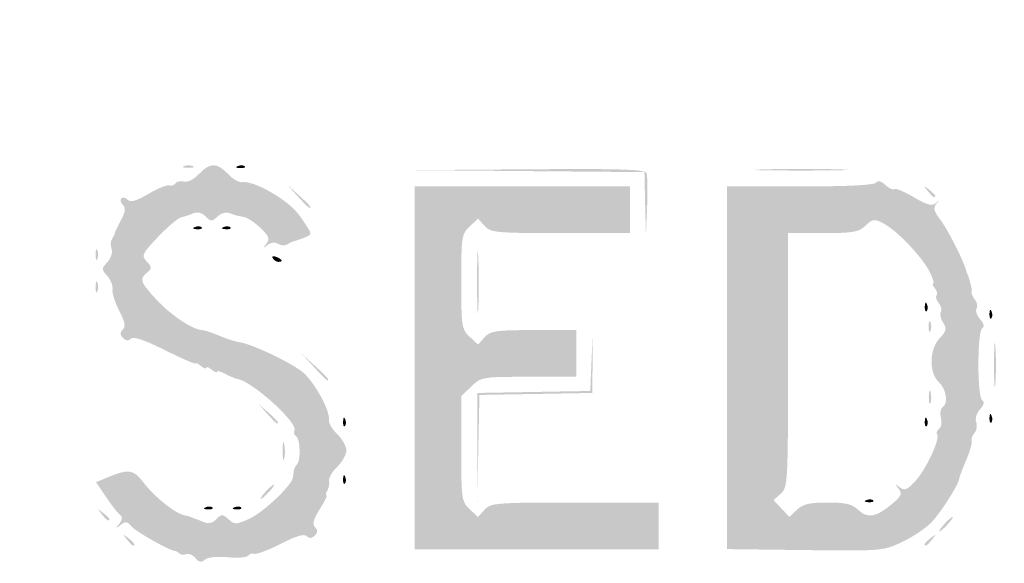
# Model space of a CAD drawing. Header units: inches. Extents: x -25.6 to 25.6, y -25.5 to 25.5.
# Tile 7 of 10: x -0.3 to 12.6, y -1.8 to 5.3. Entities that reach past the tile are written whole.
import ezdxf

# ---------------------------------------------------------------- set-up
doc = ezdxf.new("R2010")
doc.units = ezdxf.units.IN
doc.header["$MEASUREMENT"] = 0

msp = doc.modelspace()

# ---------------------------------------------------------------- hatches: boundary and pattern name
h = msp.add_hatch(color=7)
edge = h.paths.add_edge_path()
edge.add_spline(control_points=[(-0.562, -25.384), (-0.877, -25.296), (-1.314, -25.077), (-1.519, -24.905), (-1.845, -24.633), (-24.626, -1.847), (-24.846, -1.573), (-25.517, -0.737), (-25.628, 0.167), (-25.17, 1.077), (-24.993, 1.429), (-24.691, 1.735), (-13.142, 13.271)], knot_values=[0, 0, 0, 0, 1, 1, 1, 2, 2, 2, 3, 3, 3, 4, 4, 4, 4], degree=3, periodic=0)
edge.add_line((-13.142, 13.271), (-1.296, 25.104))
edge.add_line((-1.296, 25.104), (-0.964, 25.234))
edge.add_spline(control_points=[(-0.964, 25.234), (-0.48, 25.425), (-0.074, 25.482), (0.326, 25.416), (0.675, 25.358), (1.173, 25.164), (1.367, 25.011), (1.432, 24.959), (6.78, 19.624), (13.252, 13.154), (24.562, 1.848), (25.026, 1.377), (25.186, 1.052), (25.627, 0.152), (25.499, -0.775), (24.821, -1.599), (24.358, -2.16), (1.599, -24.863), (1.32, -25.041), (0.747, -25.407), (0.004, -25.543), (-0.562, -25.384)], knot_values=[0, 0, 0, 0, 1, 1, 1, 2, 2, 2, 3, 3, 3, 4, 4, 4, 5, 5, 5, 6, 6, 6, 7, 7, 7, 7], degree=3, periodic=0)
edge = h.paths.add_edge_path(flags=0)
edge.add_spline(control_points=[(0.778, -25.219), (0.933, -25.16), (1.177, -25.038), (1.32, -24.947), (1.599, -24.768), (24.264, -2.16), (24.726, -1.599), (25.405, -0.775), (25.533, 0.152), (25.092, 1.052), (24.932, 1.377), (24.467, 1.849), (13.158, 13.159), (1.527, 24.791), (1.387, 24.93), (1.037, 25.095), (0.364, 25.414), (-0.234, 25.427), (-0.964, 25.14)], knot_values=[0, 0, 0, 0, 1, 1, 1, 2, 2, 2, 3, 3, 3, 4, 4, 4, 5, 5, 5, 6, 6, 6, 6], degree=3, periodic=0)
edge.add_line((-0.964, 25.14), (-1.296, 25.01))
edge.add_line((-1.296, 25.01), (-13.095, 13.224))
edge.add_spline(control_points=[(-13.095, 13.224), (-24.597, 1.734), (-24.899, 1.429), (-25.076, 1.077), (-25.534, 0.167), (-25.423, -0.737), (-24.751, -1.573), (-24.343, -2.081), (-1.603, -24.766), (-1.32, -24.947), (-1.092, -25.093), (-0.688, -25.263), (-0.401, -25.333), (-0.177, -25.388), (0.502, -25.322), (0.778, -25.219)], knot_values=[0, 0, 0, 0, 1, 1, 1, 2, 2, 2, 3, 3, 3, 4, 4, 4, 5, 5, 5, 5], degree=3, periodic=0)
h = msp.add_hatch(color=7)
edge = h.paths.add_edge_path()
edge.add_spline(control_points=[(-0.074, -24.603), (-0.091, -24.574), (-0.164, -24.562), (-0.235, -24.576), (-0.305, -24.591), (-0.383, -24.583), (-0.407, -24.559), (-0.43, -24.535), (-0.495, -24.509), (-0.55, -24.5), (-0.605, -24.492), (-0.734, -24.429), (-0.837, -24.361), (-0.979, -24.267), (-1.038, -24.25), (-1.079, -24.291), (-1.12, -24.332), (-3.971, -21.508), (-12.74, -12.74), (-21.797, -3.683), (-24.333, -1.121), (-24.289, -1.077), (-24.244, -1.033), (-24.258, -0.986), (-24.351, -0.864), (-24.417, -0.778), (-24.458, -0.707), (-24.443, -0.707), (-24.428, -0.707), (-24.442, -0.659), (-24.474, -0.601), (-24.506, -0.543), (-24.535, -0.474), (-24.539, -0.448), (-24.543, -0.422), (-24.55, -0.39), (-24.555, -0.377), (-24.568, -0.343), (-24.57, 0.298), (-24.557, 0.354), (-24.551, 0.379), (-24.543, 0.422), (-24.538, 0.448), (-24.525, 0.534), (-24.28, 0.983), (-24.229, 1.014), (-24.194, 1.036), (-24.196, 1.067), (-24.236, 1.115), (-24.285, 1.174), (-22.46, 3.019), (-12.763, 12.716), (-3.318, 22.162), (-1.22, 24.237), (-1.165, 24.192), (-1.113, 24.148), (-1.082, 24.155), (-1.019, 24.224), (-0.945, 24.306), (-0.772, 24.395), (-0.448, 24.518), (-0.37, 24.547), (-0.169, 24.571), (0, 24.571), (0.169, 24.571), (0.37, 24.547), (0.448, 24.518), (0.754, 24.402), (0.946, 24.307), (0.996, 24.246), (1.038, 24.196), (1.064, 24.194), (1.117, 24.238), (1.173, 24.285), (3.192, 22.288), (12.716, 12.763), (22.241, 3.239), (24.237, 1.22), (24.191, 1.164), (24.147, 1.111), (24.151, 1.084), (24.21, 1.035), (24.282, 0.974), (24.524, 0.544), (24.538, 0.448), (24.543, 0.422), (24.551, 0.379), (24.557, 0.354), (24.57, 0.298), (24.568, -0.343), (24.555, -0.377), (24.55, -0.39), (24.543, -0.422), (24.539, -0.448), (24.535, -0.474), (24.506, -0.543), (24.474, -0.601), (24.442, -0.659), (24.428, -0.707), (24.443, -0.707), (24.458, -0.707), (24.417, -0.778), (24.351, -0.864), (24.258, -0.986), (24.244, -1.033), (24.289, -1.077), (24.333, -1.121), (21.797, -3.683), (12.74, -12.74), (3.971, -21.508), (1.12, -24.332), (1.079, -24.291), (1.038, -24.25), (0.979, -24.267), (0.837, -24.361), (0.734, -24.429), (0.605, -24.492), (0.55, -24.5), (0.495, -24.509), (0.43, -24.535), (0.407, -24.559), (0.383, -24.583), (0.305, -24.591), (0.235, -24.576), (0.164, -24.562), (0.091, -24.574), (0.074, -24.603), (0.056, -24.631), (0.023, -24.654), (0, -24.654), (-0.023, -24.654), (-0.056, -24.631), (-0.074, -24.603)], knot_values=[0, 0, 0, 0, 1, 1, 1, 2, 2, 2, 3, 3, 3, 4, 4, 4, 5, 5, 5, 6, 6, 6, 7, 7, 7, 8, 8, 8, 9, 9, 9, 10, 10, 10, 11, 11, 11, 12, 12, 12, 13, 13, 13, 14, 14, 14, 15, 15, 15, 16, 16, 16, 17, 17, 17, 18, 18, 18, 19, 19, 19, 20, 20, 20, 21, 21, 21, 22, 22, 22, 23, 23, 23, 24, 24, 24, 25, 25, 25, 26, 26, 26, 27, 27, 27, 28, 28, 28, 29, 29, 29, 30, 30, 30, 31, 31, 31, 32, 32, 32, 33, 33, 33, 34, 34, 34, 35, 35, 35, 36, 36, 36, 37, 37, 37, 38, 38, 38, 39, 39, 39, 40, 40, 40, 41, 41, 41, 42, 42, 42, 43, 43, 43, 44, 44, 44, 44], degree=3, periodic=0)
edge = h.paths.add_edge_path(flags=0)
edge.add_spline(control_points=[(0.296, -24.024), (0.496, -23.939), (0.687, -23.734), (0.611, -23.687), (0.575, -23.665), (4.673, -19.533), (12.096, -12.111), (20.323, -3.884), (23.652, -0.583), (23.692, -0.616), (23.762, -0.674), (24.059, -0.35), (24.023, -0.256), (24.01, -0.22), (24.019, -0.179), (24.044, -0.164), (24.097, -0.131), (24.104, 0.11), (24.053, 0.161), (24.019, 0.195), (24.013, 0.216), (24, 0.341), (23.997, 0.373), (21.476, 2.918), (18.399, 5.996), (14.658, 9.737), (12.786, 11.578), (12.752, 11.55), (12.676, 11.487), (0.592, 23.578), (0.661, 23.647), (0.697, 23.683), (0.664, 23.74), (0.543, 23.846), (0.45, 23.928), (0.348, 23.997), (0.317, 24), (0.217, 24.009), (0.167, 24.022), (0.082, 24.061), (0.037, 24.082), (-0.037, 24.082), (-0.082, 24.061), (-0.167, 24.022), (-0.217, 24.009), (-0.317, 24), (-0.348, 23.997), (-0.45, 23.928), (-0.543, 23.846), (-0.664, 23.74), (-0.697, 23.683), (-0.661, 23.647), (-0.592, 23.578), (-12.676, 11.487), (-12.752, 11.55), (-12.786, 11.578), (-14.658, 9.737), (-18.399, 5.996), (-21.476, 2.918), (-23.997, 0.373), (-24, 0.341), (-24.013, 0.216), (-24.019, 0.195), (-24.053, 0.161), (-24.104, 0.11), (-24.097, -0.131), (-24.044, -0.164), (-24.019, -0.179), (-24.009, -0.218), (-24.021, -0.249), (-24.056, -0.341), (-23.76, -0.673), (-23.693, -0.617), (-23.652, -0.583), (-20.436, -3.77), (-12.096, -12.111), (-4.673, -19.533), (-0.575, -23.665), (-0.611, -23.687), (-0.651, -23.712), (-0.636, -23.756), (-0.557, -23.84), (-0.34, -24.076), (0.002, -24.15), (0.296, -24.024)], knot_values=[0, 0, 0, 0, 1, 1, 1, 2, 2, 2, 3, 3, 3, 4, 4, 4, 5, 5, 5, 6, 6, 6, 7, 7, 7, 8, 8, 8, 9, 9, 9, 10, 10, 10, 11, 11, 11, 12, 12, 12, 13, 13, 13, 14, 14, 14, 15, 15, 15, 16, 16, 16, 17, 17, 17, 18, 18, 18, 19, 19, 19, 20, 20, 20, 21, 21, 21, 22, 22, 22, 23, 23, 23, 24, 24, 24, 25, 25, 25, 26, 26, 26, 27, 27, 27, 28, 28, 28, 28], degree=3, periodic=0)
h = msp.add_hatch(color=7)
edge = h.paths.add_edge_path()
edge.add_spline(control_points=[(2.026, -1.719), (1.992, -1.679), (1.938, -1.656), (1.906, -1.668), (1.874, -1.68), (1.833, -1.676), (1.816, -1.658), (1.798, -1.641), (1.769, -1.625), (1.752, -1.624), (1.679, -1.619), (1.238, -1.368), (1.181, -1.299), (1.13, -1.238), (1.105, -1.235), (1.043, -1.284), (0.976, -1.336), (0.974, -1.334), (1.028, -1.265), (1.066, -1.216), (1.072, -1.176), (1.042, -1.158), (1.016, -1.142), (0.933, -1.037), (0.858, -0.926)], knot_values=[0, 0, 0, 0, 1, 1, 1, 2, 2, 2, 3, 3, 3, 4, 4, 4, 5, 5, 5, 6, 6, 6, 7, 7, 7, 8, 8, 8, 8], degree=3, periodic=0)
edge.add_line((0.858, -0.926), (0.721, -0.723))
edge.add_line((0.721, -0.723), (0.867, -0.662))
edge.add_spline(control_points=[(0.867, -0.662), (1.149, -0.544), (1.211, -0.553), (1.343, -0.726), (1.486, -0.913), (1.759, -1.133), (1.877, -1.156), (1.921, -1.164), (1.962, -1.176), (1.968, -1.181), (1.975, -1.186), (1.996, -1.195), (2.015, -1.2), (2.035, -1.206), (2.089, -1.227), (2.137, -1.248), (2.194, -1.273), (2.248, -1.26), (2.299, -1.209), (2.369, -1.139), (2.382, -1.139), (2.46, -1.21), (2.539, -1.282), (2.559, -1.281), (2.735, -1.202), (2.916, -1.12), (3.293, -0.763), (3.306, -0.661), (3.309, -0.635), (3.314, -0.593), (3.318, -0.57), (3.321, -0.546), (3.339, -0.51), (3.359, -0.491), (3.411, -0.439), (3.402, -0.152), (3.346, -0.117), (3.32, -0.101), (3.31, -0.069), (3.325, -0.045), (3.382, 0.048), (2.776, 0.598), (2.58, 0.631), (2.548, 0.637), (2.474, 0.667), (2.416, 0.699), (2.358, 0.731), (2.31, 0.744), (2.31, 0.727), (2.31, 0.71), (2.278, 0.722), (2.239, 0.754), (2.2, 0.787), (2.168, 0.797), (2.168, 0.778), (2.168, 0.759), (2.137, 0.769), (2.098, 0.801), (2.059, 0.834), (2.027, 0.849), (2.027, 0.835), (2.027, 0.821), (1.847, 0.9), (1.627, 1.009), (1.356, 1.144), (1.212, 1.193), (1.179, 1.16), (1.147, 1.128), (1.113, 1.131), (1.075, 1.169), (1.032, 1.212), (1.032, 1.239), (1.072, 1.28), (1.113, 1.32), (1.101, 1.382), (1.025, 1.527), (0.97, 1.634), (0.93, 1.76), (0.937, 1.807), (0.944, 1.855), (0.913, 1.934), (0.868, 1.984), (0.791, 2.07), (0.791, 2.079), (0.871, 2.167), (0.918, 2.219), (0.941, 2.293), (0.925, 2.336), (0.909, 2.378), (0.911, 2.437), (0.93, 2.467), (0.949, 2.497), (0.966, 2.533), (0.968, 2.546), (0.969, 2.559), (1.005, 2.635), (1.048, 2.715), (1.107, 2.824), (1.113, 2.875), (1.073, 2.915), (1.044, 2.944), (1.035, 2.983), (1.053, 3.001), (1.071, 3.019), (1.109, 3.011), (1.137, 2.983), (1.175, 2.945), (1.249, 2.967), (1.408, 3.06), (1.528, 3.131), (1.651, 3.181), (1.681, 3.172), (1.711, 3.162), (1.748, 3.174), (1.763, 3.199), (1.779, 3.223), (1.829, 3.234), (1.875, 3.222), (1.924, 3.209), (2.005, 3.249), (2.072, 3.321), (2.214, 3.473), (2.311, 3.473), (2.453, 3.322), (2.514, 3.256), (2.597, 3.208), (2.638, 3.214), (2.797, 3.239), (3.245, 2.98), (3.391, 2.778), (3.47, 2.668), (3.536, 2.563), (3.536, 2.544), (3.536, 2.515), (3.469, 2.484), (3.3, 2.433), (3.287, 2.429), (3.254, 2.412), (3.227, 2.395), (3.2, 2.377), (3.147, 2.382), (3.111, 2.405), (3.069, 2.43), (3.016, 2.424), (2.971, 2.39), (2.91, 2.342), (2.908, 2.344), (2.957, 2.408), (3.006, 2.47), (2.992, 2.505), (2.876, 2.616), (2.799, 2.69), (2.699, 2.754), (2.653, 2.759), (2.607, 2.764), (2.531, 2.784), (2.485, 2.804), (2.431, 2.827), (2.37, 2.812), (2.317, 2.764), (2.241, 2.695), (2.228, 2.695), (2.158, 2.765), (2.107, 2.815), (2.052, 2.829), (1.995, 2.804), (1.948, 2.784), (1.877, 2.761), (1.838, 2.753), (1.8, 2.745), (1.665, 2.631), (1.538, 2.499), (1.323, 2.273), (1.314, 2.253), (1.386, 2.173), (1.456, 2.097), (1.456, 2.081), (1.392, 2.028), (1.287, 1.941), (1.299, 1.906), (1.518, 1.668), (1.687, 1.485), (1.963, 1.295), (2.086, 1.278), (2.167, 1.266), (2.223, 1.248), (2.381, 1.182), (2.458, 1.15), (2.564, 1.118), (2.616, 1.111), (2.761, 1.092), (3.253, 0.859), (3.421, 0.732), (3.576, 0.613), (3.796, 0.22), (3.779, 0.092), (3.773, 0.052), (3.822, -0.031), (3.888, -0.093), (3.953, -0.155), (4.007, -0.251), (4.007, -0.306), (4.007, -0.362), (3.953, -0.458), (3.888, -0.52), (3.822, -0.581), (3.774, -0.665), (3.78, -0.705), (3.787, -0.745), (3.776, -0.804), (3.755, -0.837), (3.735, -0.869), (3.731, -0.896), (3.745, -0.896), (3.76, -0.896), (3.721, -0.978), (3.657, -1.078), (3.572, -1.214), (3.556, -1.274), (3.595, -1.314), (3.635, -1.353), (3.634, -1.382), (3.592, -1.424), (3.553, -1.463), (3.52, -1.465), (3.486, -1.431), (3.453, -1.397), (3.347, -1.428), (3.145, -1.532), (2.984, -1.614), (2.827, -1.673), (2.797, -1.663), (2.767, -1.653), (2.731, -1.664), (2.716, -1.688), (2.702, -1.711), (2.583, -1.72), (2.453, -1.708), (2.312, -1.694), (2.19, -1.707), (2.151, -1.739), (2.102, -1.78), (2.072, -1.775), (2.026, -1.719)], knot_values=[0, 0, 0, 0, 1, 1, 1, 2, 2, 2, 3, 3, 3, 4, 4, 4, 5, 5, 5, 6, 6, 6, 7, 7, 7, 8, 8, 8, 9, 9, 9, 10, 10, 10, 11, 11, 11, 12, 12, 12, 13, 13, 13, 14, 14, 14, 15, 15, 15, 16, 16, 16, 17, 17, 17, 18, 18, 18, 19, 19, 19, 20, 20, 20, 21, 21, 21, 22, 22, 22, 23, 23, 23, 24, 24, 24, 25, 25, 25, 26, 26, 26, 27, 27, 27, 28, 28, 28, 29, 29, 29, 30, 30, 30, 31, 31, 31, 32, 32, 32, 33, 33, 33, 34, 34, 34, 35, 35, 35, 36, 36, 36, 37, 37, 37, 38, 38, 38, 39, 39, 39, 40, 40, 40, 41, 41, 41, 42, 42, 42, 43, 43, 43, 44, 44, 44, 45, 45, 45, 46, 46, 46, 47, 47, 47, 48, 48, 48, 49, 49, 49, 50, 50, 50, 51, 51, 51, 52, 52, 52, 53, 53, 53, 54, 54, 54, 55, 55, 55, 56, 56, 56, 57, 57, 57, 58, 58, 58, 59, 59, 59, 60, 60, 60, 61, 61, 61, 62, 62, 62, 63, 63, 63, 64, 64, 64, 65, 65, 65, 66, 66, 66, 67, 67, 67, 68, 68, 68, 69, 69, 69, 70, 70, 70, 71, 71, 71, 72, 72, 72, 73, 73, 73, 74, 74, 74, 75, 75, 75, 76, 76, 76, 77, 77, 77, 78, 78, 78, 79, 79, 79, 80, 80, 80, 81, 81, 81, 81], degree=3, periodic=0)
h = msp.add_hatch(color=7)
edge = h.paths.add_edge_path()
edge.add_spline(control_points=[(1.874, 3.425), (1.906, 3.438), (1.959, 3.438), (1.992, 3.425), (2.024, 3.412), (1.998, 3.402), (1.933, 3.402), (1.868, 3.402), (1.841, 3.412), (1.874, 3.425)], knot_values=[0, 0, 0, 0, 1, 1, 1, 2, 2, 2, 3, 3, 3, 3], degree=3, periodic=0)
h = msp.add_hatch(color=7)
edge = h.paths.add_edge_path()
edge.add_spline(control_points=[(2.584, 3.426), (2.618, 3.44), (2.659, 3.438), (2.674, 3.423), (2.69, 3.407), (2.662, 3.396), (2.612, 3.398), (2.557, 3.4), (2.546, 3.411), (2.584, 3.426)], knot_values=[0, 0, 0, 0, 1, 1, 1, 2, 2, 2, 3, 3, 3, 3], degree=3, periodic=0)
h = msp.add_hatch(color=7)
edge = h.paths.add_edge_path()
edge.add_line((7.929, 2.934), (7.92, 3.346))
edge.add_line((7.92, 3.346), (6.399, 3.359))
edge.add_line((6.399, 3.359), (4.879, 3.372))
edge.add_line((4.879, 3.372), (6.401, 3.383))
edge.add_spline(control_points=[(6.401, 3.383), (7.636, 3.392), (7.927, 3.382), (7.947, 3.331), (7.96, 3.296), (7.964, 3.1), (7.955, 2.895)], knot_values=[0, 0, 0, 0, 1, 1, 1, 2, 2, 2, 2], degree=3, periodic=0)
edge.add_line((7.955, 2.895), (7.939, 2.522))
edge.add_line((7.939, 2.522), (7.929, 2.934))
h = msp.add_hatch(color=7)
edge = h.paths.add_edge_path()
edge.add_spline(control_points=[(9.49, 3.382), (9.77, 3.391), (10.215, 3.39), (10.48, 3.382), (10.744, 3.374), (10.515, 3.367), (9.97, 3.367), (9.426, 3.367), (9.209, 3.374), (9.49, 3.382)], knot_values=[0, 0, 0, 0, 1, 1, 1, 2, 2, 2, 3, 3, 3, 3], degree=3, periodic=0)
h = msp.add_hatch(color=7)
edge = h.paths.add_edge_path()
edge.add_line((10.029, -1.614), (9.004, -1.601))
edge.add_line((9.004, -1.601), (9.004, 0.779))
edge.add_line((9.004, 0.779), (9.004, 3.158))
edge.add_line((9.004, 3.158), (9.967, 3.158))
edge.add_spline(control_points=[(9.967, 3.158), (10.598, 3.158), (10.942, 3.176), (10.962, 3.209), (10.982, 3.241), (11.024, 3.231), (11.083, 3.177), (11.132, 3.133), (11.185, 3.108), (11.2, 3.124), (11.215, 3.139), (11.33, 3.091), (11.454, 3.018), (11.63, 2.914), (11.695, 2.896), (11.745, 2.939), (11.797, 2.983), (11.798, 2.981), (11.752, 2.928), (11.708, 2.876), (11.719, 2.832), (11.808, 2.716), (11.901, 2.594), (12.104, 2.194), (12.141, 2.062), (12.146, 2.043), (12.156, 2.016), (12.162, 2.003), (12.169, 1.991), (12.179, 1.959), (12.186, 1.933), (12.192, 1.907), (12.203, 1.87), (12.209, 1.85), (12.215, 1.831), (12.217, 1.797), (12.213, 1.775), (12.209, 1.752), (12.23, 1.706), (12.259, 1.671), (12.288, 1.636), (12.297, 1.583), (12.28, 1.555), (12.262, 1.526), (12.283, 1.464), (12.326, 1.416), (12.377, 1.359), (12.387, 1.319), (12.354, 1.298), (12.324, 1.28), (12.304, 1.087), (12.304, 0.825), (12.304, 0.563), (12.324, 0.37), (12.354, 0.352), (12.387, 0.331), (12.377, 0.29), (12.325, 0.233), (12.279, 0.183), (12.258, 0.111), (12.275, 0.066), (12.292, 0.023), (12.283, -0.039), (12.256, -0.072), (12.228, -0.105), (12.209, -0.15), (12.213, -0.172), (12.217, -0.194), (12.215, -0.228), (12.209, -0.247), (12.203, -0.267), (12.193, -0.299), (12.188, -0.318), (12.182, -0.338), (12.151, -0.417), (12.118, -0.495), (12.085, -0.573), (12.055, -0.658), (12.05, -0.684), (12.036, -0.767), (11.823, -1.101), (11.695, -1.242), (11.628, -1.316), (11.456, -1.433), (11.314, -1.502), (11.055, -1.626), (11.053, -1.626), (10.029, -1.614)], knot_values=[0, 0, 0, 0, 1, 1, 1, 2, 2, 2, 3, 3, 3, 4, 4, 4, 5, 5, 5, 6, 6, 6, 7, 7, 7, 8, 8, 8, 9, 9, 9, 10, 10, 10, 11, 11, 11, 12, 12, 12, 13, 13, 13, 14, 14, 14, 15, 15, 15, 16, 16, 16, 17, 17, 17, 18, 18, 18, 19, 19, 19, 20, 20, 20, 21, 21, 21, 22, 22, 22, 23, 23, 23, 24, 24, 24, 25, 25, 25, 26, 26, 26, 27, 27, 27, 28, 28, 28, 29, 29, 29, 29], degree=3, periodic=0)
edge = h.paths.add_edge_path(flags=0)
edge.add_spline(control_points=[(10.324, -0.99), (10.564, -0.99), (10.645, -1.01), (10.729, -1.089), (10.852, -1.204), (10.962, -1.184), (11.174, -1.005), (11.295, -0.903), (11.307, -0.874), (11.256, -0.808), (11.204, -0.741), (11.206, -0.738), (11.27, -0.789), (11.332, -0.837), (11.366, -0.825), (11.468, -0.718), (11.609, -0.571), (11.803, -0.162), (11.763, -0.097), (11.748, -0.073), (11.76, -0.039), (11.788, -0.022), (11.817, -0.004), (11.827, 0.06), (11.812, 0.12), (11.797, 0.181), (11.806, 0.243), (11.832, 0.259), (11.912, 0.308), (11.885, 0.499), (11.785, 0.589), (11.652, 0.71), (11.657, 1.019), (11.795, 1.166), (11.884, 1.26), (11.891, 1.291), (11.841, 1.371), (11.808, 1.423), (11.795, 1.486), (11.811, 1.512), (11.827, 1.538), (11.814, 1.591), (11.782, 1.63), (11.751, 1.668), (11.738, 1.713), (11.754, 1.729), (11.771, 1.746), (11.761, 1.788), (11.732, 1.822), (11.703, 1.857), (11.693, 1.886), (11.71, 1.886), (11.727, 1.886), (11.706, 1.955), (11.663, 2.039), (11.565, 2.234), (11.236, 2.579), (11.061, 2.671), (10.937, 2.736), (10.919, 2.734), (10.823, 2.644), (10.732, 2.558), (10.659, 2.546), (10.262, 2.546)], knot_values=[0, 0, 0, 0, 1, 1, 1, 2, 2, 2, 3, 3, 3, 4, 4, 4, 5, 5, 5, 6, 6, 6, 7, 7, 7, 8, 8, 8, 9, 9, 9, 10, 10, 10, 11, 11, 11, 12, 12, 12, 13, 13, 13, 14, 14, 14, 15, 15, 15, 16, 16, 16, 17, 17, 17, 18, 18, 18, 19, 19, 19, 20, 20, 20, 21, 21, 21, 21], degree=3, periodic=0)
edge.add_line((10.262, 2.546), (9.805, 2.546))
edge.add_line((9.805, 2.546), (9.805, 0.879))
edge.add_spline(control_points=[(9.805, 0.879), (9.805, -0.731), (9.802, -0.79), (9.71, -0.873)], knot_values=[0, 0, 0, 0, 1, 1, 1, 1], degree=3, periodic=0)
edge.add_line((9.71, -0.873), (9.615, -0.959))
edge.add_line((9.615, -0.959), (9.719, -1.069))
edge.add_line((9.719, -1.069), (9.822, -1.179))
edge.add_line((9.822, -1.179), (9.923, -1.084))
edge.add_spline(control_points=[(9.923, -1.084), (10.002, -1.01), (10.088, -0.99), (10.324, -0.99)], knot_values=[0, 0, 0, 0, 1, 1, 1, 1], degree=3, periodic=0)
h = msp.add_hatch(color=7)
edge = h.paths.add_edge_path()
edge.add_line((3.368, 3.029), (3.229, 3.182))
edge.add_line((3.229, 3.182), (3.382, 3.044))
edge.add_spline(control_points=[(3.382, 3.044), (3.467, 2.967), (3.536, 2.898), (3.536, 2.89), (3.536, 2.854), (3.497, 2.886), (3.368, 3.029)], knot_values=[0, 0, 0, 0, 1, 1, 1, 2, 2, 2, 2], degree=3, periodic=0)
h = msp.add_hatch(color=7)
edge = h.paths.add_edge_path()
edge.add_line((4.903, 0.778), (4.903, 3.158))
edge.add_line((4.903, 3.158), (6.317, 3.158))
edge.add_line((6.317, 3.158), (7.731, 3.158))
edge.add_line((7.731, 3.158), (7.731, 2.852))
edge.add_line((7.731, 2.852), (7.731, 2.546))
edge.add_line((7.731, 2.546), (6.819, 2.546))
edge.add_spline(control_points=[(6.819, 2.546), (5.965, 2.546), (5.902, 2.552), (5.821, 2.641)], knot_values=[0, 0, 0, 0, 1, 1, 1, 1], degree=3, periodic=0)
edge.add_line((5.821, 2.641), (5.735, 2.736))
edge.add_line((5.735, 2.736), (5.625, 2.632))
edge.add_spline(control_points=[(5.625, 2.632), (5.521, 2.534), (5.515, 2.498), (5.515, 1.909), (5.515, 1.321), (5.521, 1.284), (5.625, 1.186)], knot_values=[0, 0, 0, 0, 1, 1, 1, 2, 2, 2, 2], degree=3, periodic=0)
edge.add_line((5.625, 1.186), (5.735, 1.083))
edge.add_line((5.735, 1.083), (5.821, 1.178))
edge.add_spline(control_points=[(5.821, 1.178), (5.898, 1.263), (5.966, 1.273), (6.466, 1.273)], knot_values=[0, 0, 0, 0, 1, 1, 1, 1], degree=3, periodic=0)
edge.add_line((6.466, 1.273), (7.024, 1.273))
edge.add_line((7.024, 1.273), (7.024, 0.966))
edge.add_line((7.024, 0.966), (7.024, 0.66))
edge.add_line((7.024, 0.66), (6.402, 0.66))
edge.add_spline(control_points=[(6.402, 0.66), (5.791, 0.66), (5.777, 0.658), (5.648, 0.533)], knot_values=[0, 0, 0, 0, 1, 1, 1, 1], degree=3, periodic=0)
edge.add_line((5.648, 0.533), (5.515, 0.407))
edge.add_line((5.515, 0.407), (5.515, -0.283))
edge.add_spline(control_points=[(5.515, -0.283), (5.515, -0.945), (5.52, -0.978), (5.625, -1.077)], knot_values=[0, 0, 0, 0, 1, 1, 1, 1], degree=3, periodic=0)
edge.add_line((5.625, -1.077), (5.735, -1.18))
edge.add_line((5.735, -1.18), (5.821, -1.085))
edge.add_spline(control_points=[(5.821, -1.085), (5.903, -0.995), (5.964, -0.99), (7.008, -0.99)], knot_values=[0, 0, 0, 0, 1, 1, 1, 1], degree=3, periodic=0)
edge.add_line((7.008, -0.99), (8.108, -0.99))
edge.add_line((8.108, -0.99), (8.108, -1.296))
edge.add_line((8.108, -1.296), (8.108, -1.603))
edge.add_line((8.108, -1.603), (6.505, -1.603))
edge.add_line((6.505, -1.603), (4.903, -1.603))
edge.add_line((4.903, -1.603), (4.903, 0.778))
h = msp.add_hatch(color=7)
edge = h.paths.add_edge_path()
edge.add_spline(control_points=[(11.638, 3.099), (11.579, 3.174), (11.581, 3.176), (11.655, 3.117), (11.701, 3.082), (11.738, 3.045), (11.738, 3.035), (11.738, 2.996), (11.699, 3.021), (11.638, 3.099)], knot_values=[0, 0, 0, 0, 1, 1, 1, 2, 2, 2, 3, 3, 3, 3], degree=3, periodic=0)
h = msp.add_hatch(color=7)
edge = h.paths.add_edge_path()
edge.add_spline(control_points=[(2.018, 2.625), (2.052, 2.639), (2.093, 2.637), (2.109, 2.621), (2.124, 2.606), (2.096, 2.594), (2.047, 2.596), (1.992, 2.599), (1.981, 2.61), (2.018, 2.625)], knot_values=[0, 0, 0, 0, 1, 1, 1, 2, 2, 2, 3, 3, 3, 3], degree=3, periodic=0)
h = msp.add_hatch(color=7)
edge = h.paths.add_edge_path()
edge.add_spline(control_points=[(2.395, 2.625), (2.429, 2.639), (2.47, 2.637), (2.486, 2.621), (2.501, 2.606), (2.473, 2.594), (2.424, 2.596), (2.369, 2.599), (2.358, 2.61), (2.395, 2.625)], knot_values=[0, 0, 0, 0, 1, 1, 1, 2, 2, 2, 3, 3, 3, 3], degree=3, periodic=0)
h = msp.add_hatch(color=7)
edge = h.paths.add_edge_path()
edge.add_spline(control_points=[(0.715, 2.263), (0.715, 2.328), (0.725, 2.354), (0.738, 2.322), (0.751, 2.289), (0.751, 2.236), (0.738, 2.204), (0.725, 2.171), (0.715, 2.198), (0.715, 2.263)], knot_values=[0, 0, 0, 0, 1, 1, 1, 2, 2, 2, 3, 3, 3, 3], degree=3, periodic=0)
h = msp.add_hatch(color=7)
edge = h.paths.add_edge_path()
edge.add_spline(control_points=[(5.723, 1.909), (5.723, 2.272), (5.73, 2.414), (5.739, 2.225), (5.748, 2.036), (5.748, 1.739), (5.739, 1.565), (5.73, 1.391), (5.723, 1.546), (5.723, 1.909)], knot_values=[0, 0, 0, 0, 1, 1, 1, 2, 2, 2, 3, 3, 3, 3], degree=3, periodic=0)
h = msp.add_hatch(color=7)
edge = h.paths.add_edge_path()
edge.add_spline(control_points=[(3.041, 2.215), (3.024, 2.242), (3.043, 2.25), (3.085, 2.234), (3.167, 2.202), (3.182, 2.168), (3.114, 2.168), (3.09, 2.168), (3.057, 2.189), (3.041, 2.215)], knot_values=[0, 0, 0, 0, 1, 1, 1, 2, 2, 2, 3, 3, 3, 3], degree=3, periodic=0)
h = msp.add_hatch(color=7)
edge = h.paths.add_edge_path()
edge.add_spline(control_points=[(0.715, 1.838), (0.715, 1.903), (0.725, 1.93), (0.738, 1.897), (0.751, 1.865), (0.751, 1.812), (0.738, 1.78), (0.725, 1.747), (0.715, 1.774), (0.715, 1.838)], knot_values=[0, 0, 0, 0, 1, 1, 1, 2, 2, 2, 3, 3, 3, 3], degree=3, periodic=0)
h = msp.add_hatch(color=7)
edge = h.paths.add_edge_path()
edge.add_spline(control_points=[(11.6, 1.583), (11.603, 1.638), (11.614, 1.649), (11.629, 1.612), (11.642, 1.578), (11.641, 1.537), (11.625, 1.521), (11.609, 1.506), (11.598, 1.533), (11.6, 1.583)], knot_values=[0, 0, 0, 0, 1, 1, 1, 2, 2, 2, 3, 3, 3, 3], degree=3, periodic=0)
h = msp.add_hatch(color=7)
edge = h.paths.add_edge_path()
edge.add_spline(control_points=[(12.449, 1.489), (12.451, 1.544), (12.462, 1.555), (12.477, 1.517), (12.491, 1.483), (12.489, 1.443), (12.474, 1.427), (12.458, 1.411), (12.447, 1.439), (12.449, 1.489)], knot_values=[0, 0, 0, 0, 1, 1, 1, 2, 2, 2, 3, 3, 3, 3], degree=3, periodic=0)
h = msp.add_hatch(color=7)
edge = h.paths.add_edge_path()
edge.add_spline(control_points=[(11.651, 1.32), (11.651, 1.385), (11.662, 1.411), (11.675, 1.379), (11.688, 1.346), (11.688, 1.293), (11.675, 1.261), (11.662, 1.229), (11.651, 1.255), (11.651, 1.32)], knot_values=[0, 0, 0, 0, 1, 1, 1, 2, 2, 2, 3, 3, 3, 3], degree=3, periodic=0)
msp.add_hatch(color=7).paths.add_polyline_path([(5.726, -0.271), (5.728, 0.448), (6.468, 0.461), (7.209, 0.474), (7.225, 0.862), (7.242, 1.249), (7.239, 0.849), (7.236, 0.448), (6.495, 0.435), (5.754, 0.422), (5.739, -0.284), (5.724, -0.99), (5.726, -0.271)])
h = msp.add_hatch(color=7)
edge = h.paths.add_edge_path()
edge.add_spline(control_points=[(12.509, 0.825), (12.51, 1.084), (12.517, 1.184), (12.527, 1.047), (12.537, 0.91), (12.536, 0.698), (12.527, 0.576), (12.517, 0.454), (12.509, 0.566), (12.509, 0.825)], knot_values=[0, 0, 0, 0, 1, 1, 1, 2, 2, 2, 3, 3, 3, 3], degree=3, periodic=0)
h = msp.add_hatch(color=7)
edge = h.paths.add_edge_path()
edge.add_line((3.58, 0.79), (3.418, 0.966))
edge.add_line((3.418, 0.966), (3.594, 0.804))
edge.add_spline(control_points=[(3.594, 0.804), (3.759, 0.653), (3.793, 0.613), (3.757, 0.613), (3.749, 0.613), (3.669, 0.692), (3.58, 0.79)], knot_values=[0, 0, 0, 0, 1, 1, 1, 2, 2, 2, 2], degree=3, periodic=0)
h = msp.add_hatch(color=7)
edge = h.paths.add_edge_path()
edge.add_spline(control_points=[(11.653, 0.401), (11.654, 0.478), (11.664, 0.505), (11.676, 0.459), (11.688, 0.413), (11.688, 0.349), (11.675, 0.317), (11.662, 0.285), (11.652, 0.323), (11.653, 0.401)], knot_values=[0, 0, 0, 0, 1, 1, 1, 2, 2, 2, 3, 3, 3, 3], degree=3, periodic=0)
h = msp.add_hatch(color=7)
edge = h.paths.add_edge_path()
edge.add_line((2.966, 0.177), (2.852, 0.306))
edge.add_line((2.852, 0.306), (2.982, 0.192))
edge.add_spline(control_points=[(2.982, 0.192), (3.103, 0.085), (3.133, 0.047), (3.096, 0.047), (3.087, 0.047), (3.029, 0.105), (2.966, 0.177)], knot_values=[0, 0, 0, 0, 1, 1, 1, 2, 2, 2, 2], degree=3, periodic=0)
h = msp.add_hatch(color=7)
edge = h.paths.add_edge_path()
edge.add_spline(control_points=[(3.964, 0.075), (3.966, 0.13), (3.977, 0.141), (3.992, 0.103), (4.006, 0.069), (4.004, 0.028), (3.988, 0.013), (3.973, -0.003), (3.961, 0.025), (3.964, 0.075)], knot_values=[0, 0, 0, 0, 1, 1, 1, 2, 2, 2, 3, 3, 3, 3], degree=3, periodic=0)
h = msp.add_hatch(color=7)
edge = h.paths.add_edge_path()
edge.add_spline(control_points=[(11.6, 0.075), (11.603, 0.13), (11.614, 0.141), (11.629, 0.103), (11.642, 0.069), (11.641, 0.028), (11.625, 0.013), (11.609, -0.003), (11.598, 0.025), (11.6, 0.075)], knot_values=[0, 0, 0, 0, 1, 1, 1, 2, 2, 2, 3, 3, 3, 3], degree=3, periodic=0)
h = msp.add_hatch(color=7)
edge = h.paths.add_edge_path()
edge.add_spline(control_points=[(12.449, 0.122), (12.451, 0.177), (12.462, 0.188), (12.477, 0.15), (12.491, 0.116), (12.489, 0.076), (12.474, 0.06), (12.458, 0.044), (12.447, 0.072), (12.449, 0.122)], knot_values=[0, 0, 0, 0, 1, 1, 1, 2, 2, 2, 3, 3, 3, 3], degree=3, periodic=0)
h = msp.add_hatch(color=7)
edge = h.paths.add_edge_path()
edge.add_spline(control_points=[(3.17, -0.306), (3.171, -0.203), (3.18, -0.166), (3.192, -0.224), (3.203, -0.283), (3.203, -0.368), (3.191, -0.413), (3.179, -0.458), (3.17, -0.41), (3.17, -0.306)], knot_values=[0, 0, 0, 0, 1, 1, 1, 2, 2, 2, 3, 3, 3, 3], degree=3, periodic=0)
h = msp.add_hatch(color=7)
edge = h.paths.add_edge_path()
edge.add_spline(control_points=[(3.964, -0.68), (3.966, -0.625), (3.977, -0.614), (3.992, -0.651), (4.006, -0.685), (4.004, -0.726), (3.988, -0.741), (3.973, -0.757), (3.961, -0.729), (3.964, -0.68)], knot_values=[0, 0, 0, 0, 1, 1, 1, 2, 2, 2, 3, 3, 3, 3], degree=3, periodic=0)
h = msp.add_hatch(color=7)
edge = h.paths.add_edge_path()
edge.add_spline(control_points=[(2.946, -0.849), (2.993, -0.797), (3.042, -0.754), (3.055, -0.754), (3.068, -0.754), (3.04, -0.797), (2.993, -0.849), (2.946, -0.9), (2.897, -0.943), (2.885, -0.943), (2.872, -0.943), (2.899, -0.9), (2.946, -0.849)], knot_values=[0, 0, 0, 0, 1, 1, 1, 2, 2, 2, 3, 3, 3, 4, 4, 4, 4], degree=3, periodic=0)
h = msp.add_hatch(color=7)
edge = h.paths.add_edge_path()
edge.add_spline(control_points=[(10.833, -0.958), (10.867, -0.944), (10.908, -0.946), (10.924, -0.961), (10.939, -0.977), (10.912, -0.988), (10.862, -0.986), (10.807, -0.984), (10.796, -0.973), (10.833, -0.958)], knot_values=[0, 0, 0, 0, 1, 1, 1, 2, 2, 2, 3, 3, 3, 3], degree=3, periodic=0)
h = msp.add_hatch(color=7)
edge = h.paths.add_edge_path()
edge.add_spline(control_points=[(0.795, -1.143), (0.737, -1.068), (0.738, -1.067), (0.813, -1.125), (0.859, -1.161), (0.896, -1.198), (0.896, -1.208), (0.896, -1.247), (0.857, -1.222), (0.795, -1.143)], knot_values=[0, 0, 0, 0, 1, 1, 1, 2, 2, 2, 3, 3, 3, 3], degree=3, periodic=0)
h = msp.add_hatch(color=7)
edge = h.paths.add_edge_path()
edge.add_spline(control_points=[(2.16, -1.052), (2.194, -1.038), (2.234, -1.04), (2.25, -1.056), (2.266, -1.071), (2.238, -1.083), (2.188, -1.081), (2.133, -1.078), (2.122, -1.067), (2.16, -1.052)], knot_values=[0, 0, 0, 0, 1, 1, 1, 2, 2, 2, 3, 3, 3, 3], degree=3, periodic=0)
h = msp.add_hatch(color=7)
edge = h.paths.add_edge_path()
edge.add_spline(control_points=[(2.537, -1.052), (2.571, -1.038), (2.611, -1.04), (2.627, -1.056), (2.643, -1.071), (2.615, -1.083), (2.565, -1.081), (2.51, -1.078), (2.499, -1.067), (2.537, -1.052)], knot_values=[0, 0, 0, 0, 1, 1, 1, 2, 2, 2, 3, 3, 3, 3], degree=3, periodic=0)
h = msp.add_hatch(color=7)
edge = h.paths.add_edge_path()
edge.add_spline(control_points=[(11.856, -1.273), (11.903, -1.221), (11.952, -1.179), (11.965, -1.179), (11.978, -1.179), (11.95, -1.221), (11.903, -1.273), (11.856, -1.325), (11.807, -1.367), (11.794, -1.367), (11.781, -1.367), (11.809, -1.325), (11.856, -1.273)], knot_values=[0, 0, 0, 0, 1, 1, 1, 2, 2, 2, 3, 3, 3, 4, 4, 4, 4], degree=3, periodic=0)
h = msp.add_hatch(color=7)
edge = h.paths.add_edge_path()
edge.add_spline(control_points=[(1.125, -1.473), (1.067, -1.398), (1.068, -1.397), (1.143, -1.455), (1.222, -1.517), (1.247, -1.556), (1.208, -1.556), (1.198, -1.556), (1.161, -1.519), (1.125, -1.473)], knot_values=[0, 0, 0, 0, 1, 1, 1, 2, 2, 2, 3, 3, 3, 3], degree=3, periodic=0)
h = msp.add_hatch(color=7)
edge = h.paths.add_edge_path()
edge.add_spline(control_points=[(11.597, -1.538), (11.597, -1.528), (11.634, -1.491), (11.679, -1.455), (11.754, -1.397), (11.755, -1.398), (11.697, -1.473), (11.635, -1.552), (11.597, -1.577), (11.597, -1.538)], knot_values=[0, 0, 0, 0, 1, 1, 1, 2, 2, 2, 3, 3, 3, 3], degree=3, periodic=0)

doc.saveas('drawing.dxf')
